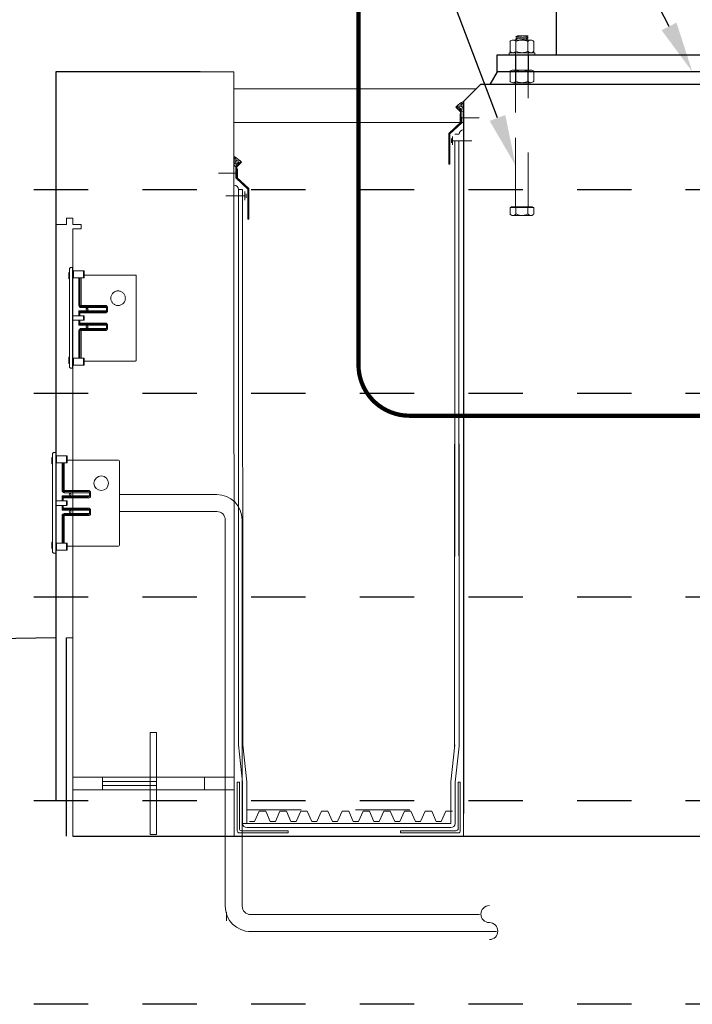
# Paper-space layout 'Layout1 (5)' of a CAD drawing. Header units: feet. Extents: x -61 to 79, y 0 to 11.
# Tile 11 of 16: x 10.89 to 12.13, y 1.46 to 3.27. Entities that reach past the tile are written whole.
import ezdxf
from ezdxf import colors
from ezdxf.entities.mleader import LeaderData, LeaderLine
from ezdxf.math import Vec2, Vec3

# ---------------------------------------------------------------- set-up
doc = ezdxf.new("R2010")
doc.units = ezdxf.units.FT
doc.header["$LTSCALE"] = 0.1
doc.header["$MEASUREMENT"] = 0
for name, pattern in [('Framing Section$0$DASHED', [0.75, 0.5, -0.25]), ('Framing Section$0$DGN Style 2', [10.034255, 6.020553, -4.013702]), ('Framing Section$0$DGN Style 3', [9.381796, 6.701283, -2.680513])]:
    doc.linetypes.add(name, pattern=pattern)
doc.layers.get('0').update_dxf_attribs({"color": 252})
for name, color, linetype, lineweight in [('Framing Section$0$BR_P_Beam_Stl_Det', 1, 'Continuous', 13), ('Framing Section$0$BR_P_Slab_Object', 3, 'Continuous', 30), ('Framing Section$0$LT_P_Luminaires', 2, 'Continuous', 0), ('Framing Section$0$LT_P_Poles', 2, 'Continuous', 0), ('Framing Section$0$SC_Scratch6', 252, 'Continuous', 0), ('Framing Section$0$SC_Scratch7', 252, 'Continuous', 0), ('Framing Section$0$VG_P_Cells', 30, 'Continuous', 13), ('Framing Section$0$VG_P_Landscape_Limits', 3, 'Continuous', 0)]:
    doc.layers.add(name, color=color, linetype=linetype, lineweight=lineweight)
for name, color, linetype in [('Framing Section$0$L-ANNO-ELEVATION', 252, 'Framing Section$0$DASHED'), ('Framing Section$0$L-DETL-ANNO', 190, 'Continuous'), ('Framing Section$0$L-SITE-FOUNDATION', 1, 'Continuous'), ('Framing Section$0$L-SITE-PLANTER', 30, 'Continuous'), ('Framing Section$0$L-SITE-STEEL COLUMN', 3, 'Continuous'), ('Framing Section$0$L-SITE-WALK', 1, 'Continuous')]:
    doc.layers.add(name, color=color, linetype=linetype)
doc.styles.add('Framing Section$0$ARIAL', font='arial.ttf', dxfattribs={"width": 0.9})

# ---------------------------------------------------------------- blocks, each defined once
blk = doc.blocks.new('Framing Section$0$BEGA')
at = {"color": 0, "linetype": 'ByBlock', "lineweight": -2}
for p, q in [((75100.6315, 35730.3952), (75100.6322, 35730.3952)), ((75100.6315, 35730.3873), (75100.6315, 35730.3952)), ((75100.6323, 35730.4003), (75100.6334, 35730.4013)), ((75100.6323, 35730.4003), (75100.6323, 35730.2771)), ((75100.6334, 35730.4013), (75100.6362, 35730.4013)), ((75100.6362, 35730.4013), (75100.6362, 35730.276)), ((75100.6362, 35730.3973), (75100.6498, 35730.3973)), ((75100.6373, 35730.3885), (75100.6373, 35730.3973)), ((75100.6498, 35730.3973), (75100.6498, 35730.3885)), ((75100.6505, 35730.392), (75100.7143, 35730.392)), ((75100.6322, 35730.3873), (75100.6315, 35730.3873)), ((75100.6498, 35730.3885), (75100.6373, 35730.3885)), ((75100.6441, 35730.3885), (75100.6441, 35730.3541)), ((75100.6453, 35730.3885), (75100.6453, 35730.3541)), ((75100.6468, 35730.3515), (75100.6468, 35730.3885)), ((75100.7156, 35730.3907), (75100.7156, 35730.286)), ((75100.6441, 35730.3541), (75100.677, 35730.3541)), ((75100.6441, 35730.3473), (75100.6797, 35730.3473)), ((75100.6441, 35730.3412), (75100.6441, 35730.3473)), ((75100.6441, 35730.3473), (75100.6454, 35730.3461)), ((75100.6441, 35730.3461), (75100.677, 35730.3461)), ((75100.6441, 35730.3447), (75100.677, 35730.3447)), ((75100.6454, 35730.3461), (75100.6454, 35730.3412)), ((75100.6468, 35730.3527), (75100.677, 35730.3527)), ((75100.6468, 35730.3513), (75100.6797, 35730.3513)), ((75100.6784, 35730.3512), (75100.6784, 35730.3474)), ((75100.6797, 35730.3514), (75100.6797, 35730.3473)), ((75100.6362, 35730.3412), (75100.6499, 35730.3412)), ((75100.6362, 35730.3355), (75100.6499, 35730.3355)), ((75100.6441, 35730.3355), (75100.6441, 35730.3294)), ((75100.6441, 35730.3321), (75100.677, 35730.3321)), ((75100.6441, 35730.3307), (75100.677, 35730.3307)), ((75100.6441, 35730.3294), (75100.6454, 35730.3307)), ((75100.6454, 35730.3307), (75100.6454, 35730.3355)), ((75100.6497, 35730.3412), (75100.6497, 35730.3384)), ((75100.6497, 35730.3355), (75100.6497, 35730.3384)), ((75100.6505, 35730.3406), (75100.6505, 35730.3384)), ((75100.6505, 35730.3362), (75100.6505, 35730.3384)), ((75100.6441, 35730.3294), (75100.6797, 35730.3294)), ((75100.6441, 35730.3227), (75100.677, 35730.3227)), ((75100.6441, 35730.2882), (75100.6441, 35730.3226)), ((75100.6453, 35730.2882), (75100.6453, 35730.3226)), ((75100.6468, 35730.3254), (75100.6797, 35730.3254)), ((75100.6468, 35730.3253), (75100.6468, 35730.2882)), ((75100.6468, 35730.3241), (75100.677, 35730.3241)), ((75100.6784, 35730.3255), (75100.6784, 35730.3294)), ((75100.6797, 35730.3253), (75100.6797, 35730.3294)), ((75100.6322, 35730.2894), (75100.6315, 35730.2894)), ((75100.6315, 35730.2894), (75100.6315, 35730.2816)), ((75100.6315, 35730.2816), (75100.6322, 35730.2816)), ((75100.6498, 35730.2882), (75100.6373, 35730.2882)), ((75100.6373, 35730.2882), (75100.6373, 35730.2795)), ((75100.6498, 35730.2795), (75100.6498, 35730.2882)), ((75100.6505, 35730.2847), (75100.7143, 35730.2847)), ((75100.6323, 35730.2771), (75100.6334, 35730.276)), ((75100.6334, 35730.276), (75100.6362, 35730.276)), ((75100.6362, 35730.2795), (75100.6498, 35730.2795))]:
    blk.add_line(p, q, dxfattribs=at)
for centre, radius in [((75100.6929, 35730.3631), 0.00909), ((75100.6542, 35730.3493), 0.0012), ((75100.6542, 35730.3274), 0.0012)]:
    blk.add_circle(centre, radius, dxfattribs=at)
for centre, radius, start, end in [((75100.7143, 35730.3907), 0.00132, 0, 90), ((75100.6468, 35730.3541), 0.00265, 180, 270), ((75100.6468, 35730.3541), 0.00143, 180, 270), ((75100.677, 35730.3514), 0.00265, 0, 90), ((75100.677, 35730.3512), 0.00143, 0, 90), ((75100.677, 35730.3475), 0.00143, 270, 0), ((75100.677, 35730.3473), 0.00265, 270, 0), ((75100.6499, 35730.3406), 0.000661, 0, 90), ((75100.6499, 35730.3362), 0.000661, 270, 0), ((75100.677, 35730.3294), 0.00265, 0, 90), ((75100.677, 35730.3292), 0.00143, 0, 90), ((75100.6468, 35730.3226), 0.00265, 90, 180), ((75100.6468, 35730.3226), 0.00143, 90, 180), ((75100.677, 35730.3255), 0.00143, 270, 0), ((75100.677, 35730.3253), 0.00265, 270, 0), ((75100.7143, 35730.286), 0.00132, 270, 0)]:
    blk.add_arc(centre, radius, start, end, dxfattribs=at)
for points in [[(75100.6498, 35730.3973), (75100.6505, 35730.3973), (75100.6505, 35730.3884), (75100.6498, 35730.3884)], [(75100.6498, 35730.2795), (75100.6505, 35730.2795), (75100.6505, 35730.2883), (75100.6498, 35730.2883)]]:
    blk.add_3dface(points, dxfattribs=at)
blk = doc.blocks.new('Framing Section$0$AecDtl_BoltHeadSide_Hex_3')
at = {"color": 0, "linetype": 'ByBlock', "lineweight": -2, "ltscale": 0.254001}
for p, q in [((-0.143, 0.238), (-0.016, 0.238)), ((-0.143, 0.119), (-0.016, 0.119)), ((-0.143, -0.119), (-0.016, -0.119)), ((-0.143, -0.238), (-0.016, -0.238))]:
    blk.add_line(p, q, dxfattribs=at)
at = {"linetype": 'ByBlock'}
for p, q in [((-0.016, -0.238), (-0.016, 0.238)), ((-0.175, 0.179), (-0.175, -0.179))]:
    blk.add_line(p, q, dxfattribs=at)
at = {"color": 0, "linetype": 'ByBlock', "lineweight": -2, "ltscale": 0.254001, "flags": 128}
blk.add_lwpolyline([(-0.016, 0.214), (0, 0.214), (0, -0.214), (-0.016, -0.214)], dxfattribs=at)
at = {"color": 0, "linetype": 'ByBlock', "lineweight": -2, "ltscale": 0.254001}
for centre, radius, start, end in [((-0.103, 0.179), 0.0718, 123.8901, 236.1099), ((0.065, 0), 0.239, 150.1582, 209.8418), ((-0.103, -0.179), 0.0718, 123.8901, 236.1099)]:
    blk.add_arc(centre, radius, start, end, dxfattribs=at)
blk = doc.blocks.new('Framing Section$0$AecDtl_BoltNutSide_CHex_3')
at = {"color": 0, "linetype": 'ByBlock', "lineweight": -2, "ltscale": 0.254001}
for p, q in [((0.222, 0.238), (0.032, 0.238)), ((0, 0.179), (0, -0.179)), ((0.222, 0.119), (0.032, 0.119)), ((0.254, 0.179), (0.254, -0.179)), ((0.222, -0.119), (0.032, -0.119)), ((0.222, -0.238), (0.032, -0.238))]:
    blk.add_line(p, q, dxfattribs=at)
for centre, radius, start, end in [((0.072, 0.179), 0.0718, 123.8901, 236.1099), ((0.182, 0.179), 0.0718, 303.8901, 56.1099), ((0.239, 0), 0.239, 150.1582, 209.8418), ((0.015, 0), 0.239, 330.1582, 29.8418), ((0.072, -0.179), 0.0718, 123.8901, 236.1099), ((0.182, -0.179), 0.0718, 303.8901, 56.1099)]:
    blk.add_arc(centre, radius, start, end, dxfattribs=at)
blk = doc.blocks.new('Framing Section$0$AecDtl_WasherSide_Std_3')
at = {"color": 0, "linetype": 'ByBlock', "lineweight": -2, "ltscale": 0.254001}
blk.add_3dface([(-0.254, 0), (-0.254, 0.04), (0.254, 0.04), (0.254, 0)], dxfattribs=at)
blk = doc.blocks.new('Framing Section$0$AecDtl_BoltHeadSide_Hex_1')
at = {"color": 0, "linetype": 'ByBlock', "lineweight": -2, "ltscale": 0.254001}
for p, q in [((-0.143, 0.238), (-0.016, 0.238)), ((-0.143, 0.119), (-0.016, 0.119)), ((-0.143, -0.119), (-0.016, -0.119)), ((-0.143, -0.238), (-0.016, -0.238))]:
    blk.add_line(p, q, dxfattribs=at)
at = {"linetype": 'ByBlock'}
for p, q in [((-0.016, -0.238), (-0.016, 0.238)), ((-0.175, 0.179), (-0.175, -0.179))]:
    blk.add_line(p, q, dxfattribs=at)
at = {"color": 0, "linetype": 'ByBlock', "lineweight": -2, "ltscale": 0.254001, "flags": 128}
blk.add_lwpolyline([(-0.016, 0.214), (0, 0.214), (0, -0.214), (-0.016, -0.214)], dxfattribs=at)
at = {"color": 0, "linetype": 'ByBlock', "lineweight": -2, "ltscale": 0.254001}
for centre, radius, start, end in [((-0.103, 0.179), 0.0718, 123.8901, 236.1099), ((0.065, 0), 0.239, 150.1582, 209.8418), ((-0.103, -0.179), 0.0718, 123.8901, 236.1099)]:
    blk.add_arc(centre, radius, start, end, dxfattribs=at)
blk = doc.blocks.new('Framing Section$0$AecDtl_BoltNutSide_CHex_1')
at = {"color": 0, "linetype": 'ByBlock', "lineweight": -2, "ltscale": 0.254001}
for p, q in [((0.222, 0.238), (0.032, 0.238)), ((0, 0.179), (0, -0.179)), ((0.222, 0.119), (0.032, 0.119)), ((0.254, 0.179), (0.254, -0.179)), ((0.222, -0.119), (0.032, -0.119)), ((0.222, -0.238), (0.032, -0.238))]:
    blk.add_line(p, q, dxfattribs=at)
for centre, radius, start, end in [((0.072, 0.179), 0.0718, 123.8901, 236.1099), ((0.182, 0.179), 0.0718, 303.8901, 56.1099), ((0.239, 0), 0.239, 150.1582, 209.8418), ((0.015, 0), 0.239, 330.1582, 29.8418), ((0.072, -0.179), 0.0718, 123.8901, 236.1099), ((0.182, -0.179), 0.0718, 303.8901, 56.1099)]:
    blk.add_arc(centre, radius, start, end, dxfattribs=at)
blk = doc.blocks.new('Framing Section$0$AecDtl_WasherSide_Std_1')
at = {"color": 0, "linetype": 'ByBlock', "lineweight": -2, "ltscale": 0.254001}
blk.add_3dface([(-0.254, 0), (-0.254, 0.04), (0.254, 0.04), (0.254, 0)], dxfattribs=at)
blk = doc.blocks.new('*U331')
at = {"linetype": 'Framing Section$0$DASHED', "ltscale": 0.5, "const_width": 0.0104}
blk.add_lwpolyline([(0.125, 1.2152), (1.5694, 1.2152, -0.414214), (1.6944, 1.0902), (1.6944, 0.125, -0.414214), (1.5694, 0), (0.125, 0, -0.414214), (0, 0.125), (0, 1.0902, -0.414214)], format="xyb", close=True, dxfattribs=at)
blk = doc.blocks.new('Framing Section')
at = {"layer": 'Framing Section$0$SC_Scratch6'}
h = blk.add_hatch(dxfattribs=at)
h.set_pattern_fill('AR-SAND', color=256, scale=0.012, angle=-8.260491, style=0, pattern_type=2)
h.set_pattern_definition([(142.4995, (196.67738, -43.46383), (0.00393806, 0.12042622), [0, -0.0949998, 0, -0.1062498, 0, -0.10156224]), (172.4995, (196.67738, -43.46383), (-0.1106096, 0.1763852), [0, -0.05124984, 0, -0.0856248, 0, -0.03281244]), (212.4995, (196.75426, -43.46382), (-0.19463336, 0.0003555), [0, -0.03124992, 0, -0.11249976, 0, -0.1468752]), (222.4995, (196.75426, -43.46382), (-0.1878821, 0.0548563), [0, -0.01562496, 0, -0.07374984, 0, -0.08437488])])
h.paths.add_polyline_path([(184.2912, -17.1336, -0.0853641), (184.7116, -16.8215), (184.7116, -17.4194), (184.5769, -17.4194)])
h = blk.add_hatch(dxfattribs=at)
h.set_pattern_fill('AR-SAND', color=256, scale=0.012, angle=-8.260491, style=0, pattern_type=2)
h.set_pattern_definition([(142.4995, (196.67738, -43.46383), (0.00393806, 0.12042622), [0, -0.0949998, 0, -0.1062498, 0, -0.10156224]), (172.4995, (196.67738, -43.46383), (-0.1106096, 0.1763852), [0, -0.05124984, 0, -0.0856248, 0, -0.03281244]), (212.4995, (196.75426, -43.46382), (-0.19463336, 0.0003555), [0, -0.03124992, 0, -0.11249976, 0, -0.1468752]), (222.4995, (196.75426, -43.46382), (-0.1878821, 0.0548563), [0, -0.01562496, 0, -0.07374984, 0, -0.08437488])])
h.paths.add_polyline_path([(184.2912, -17.1336, -0.0853641), (184.7116, -16.8215), (184.7116, -17.4194), (184.5769, -17.4194)])
h = blk.add_hatch(dxfattribs=at)
h.set_pattern_fill('AR-SAND', color=256, scale=0.012, angle=-8.260491, style=0, pattern_type=2)
h.set_pattern_definition([(37.5, (158.68645, -46.74958), (-0.00393705, 0.12042625), [0, -0.0949998, 0, -0.1062498, 0, -0.10156224]), (7.5, (158.68645, -46.74958), (0.1106111, 0.1763843), [0, -0.05124984, 0, -0.0856248, 0, -0.03281244]), (327.5, (158.60957, -46.74958), (0.19463336, 0.00035386), [0, -0.03124992, 0, -0.11249976, 0, -0.1468752]), (317.5, (158.60957, -46.74958), (0.1878826, 0.0548548), [0, -0.01562496, 0, -0.07374984, 0, -0.08437488])])
h.paths.add_polyline_path([(171.6134, -20.385, 0.0853641), (171.1931, -20.0729), (171.1931, -20.6708), (171.3277, -20.6708)])
h = blk.add_hatch(dxfattribs=at)
h.set_pattern_fill('AR-SAND', color=256, scale=0.012, angle=-8.260491, style=0, pattern_type=2)
h.set_pattern_definition([(37.5, (158.68645, -46.74958), (-0.00393705, 0.12042625), [0, -0.0949998, 0, -0.1062498, 0, -0.10156224]), (7.5, (158.68645, -46.74958), (0.1106111, 0.1763843), [0, -0.05124984, 0, -0.0856248, 0, -0.03281244]), (327.5, (158.60957, -46.74958), (0.19463336, 0.00035386), [0, -0.03124992, 0, -0.11249976, 0, -0.1468752]), (317.5, (158.60957, -46.74958), (0.1878826, 0.0548548), [0, -0.01562496, 0, -0.07374984, 0, -0.08437488])])
h.paths.add_polyline_path([(171.6134, -20.385, 0.0853641), (171.1931, -20.0729), (171.1931, -20.6708), (171.3277, -20.6708)])
at = {"layer": 'Framing Section$0$BR_P_Beam_Stl_Det'}
blk.add_line((170.74, -65.1076), (170.74, -64.6076), dxfattribs=at)
blk.add_line((170.74, -65.1076), (170.74, -64.6076), dxfattribs=at)
at = {"layer": 'Framing Section$0$BR_P_Slab_Object'}
for p, q in [((161.3192, -60.1193), (161.3192, -48.4261)), ((161.3192, -60.1193), (161.3192, -48.4261)), ((161.6918, -60.1223), (236.9089, -60.1277)), ((161.6918, -60.1223), (236.9089, -60.1277))]:
    blk.add_line(p, q, dxfattribs=at)
at = {"layer": 'Framing Section$0$BR_P_Slab_Object', "lineweight": 0}
blk.add_line((161.3192, -48.4261), (161.6942, -48.4261), dxfattribs=at)
blk.add_line((161.3192, -48.4261), (161.6942, -48.4261), dxfattribs=at)
at = {"layer": 'Framing Section$0$BR_P_Slab_Object', "flags": 128}
blk.add_lwpolyline([(184.7036, -28.4901), (184.7067, -32.4537)], dxfattribs=at)
blk.add_lwpolyline([(184.7036, -28.4901), (184.7067, -32.4537)], dxfattribs=at)
at = {"layer": 'Framing Section$0$L-ANNO-ELEVATION'}
for points in [[(297.0024, -22.0315), (-115.4796, -22.0315)], [(297.0024, -34.0315), (-115.4796, -34.0315)], [(297.0024, -46.0315), (-115.4796, -46.0315)], [(297.0024, -58.0315), (-115.4796, -58.0315)], [(297.0024, -70.0315), (-115.4796, -70.0315)]]:
    blk.add_lwpolyline(points, dxfattribs=at)
at = {"layer": 'Framing Section$0$L-SITE-FOUNDATION'}
for points in [[(186.6956, -15.0715), (186.2661, -15.8215)], [(184.7116, -16.8215), (185.7116, -15.8215)], [(189.6956, -15.8215), (185.7116, -15.8215)], [(206.6956, -15.8215), (189.6956, -15.8215)], [(184.7116, -16.8215), (184.7116, -58.7815)]]:
    blk.add_lwpolyline(points, dxfattribs=at)
at = {"layer": 'Framing Section$0$L-SITE-PLANTER'}
for points in [[(160.6896, -15.0715), (160.6896, -58.0315)], [(169.1897, -15.0715), (160.6896, -15.0715)]]:
    blk.add_lwpolyline(points, dxfattribs=at)
at = {"layer": 'Framing Section$0$L-SITE-STEEL COLUMN'}
for points in [[(190.1956, -14.0715), (190.1956, 114.2422)], [(190.1956, -14.0715), (190.1956, 2.2385)]]:
    blk.add_lwpolyline(points, dxfattribs=at)
blk.add_lwpolyline([(209.6956, -15.0715), (186.6956, -15.0715), (186.6956, -14.0715), (209.6956, -14.0715)], close=True, dxfattribs=at)
blk.add_lwpolyline([(209.6956, -15.0715), (186.6956, -15.0715), (186.6956, -14.0715), (209.6956, -14.0715)], close=True, dxfattribs=at)
at = {"layer": 'Framing Section$0$L-SITE-STEEL COLUMN', "color": 252, "linetype": 'Framing Section$0$DASHED'}
for points in [[(187.7677, -14.0715), (187.7677, -15.0715)], [(187.7677, -14.0715), (187.7677, -15.0715)], [(188.5177, -14.0715), (188.5177, -15.0715)], [(188.5177, -14.0715), (188.5177, -15.0715)]]:
    blk.add_lwpolyline(points, dxfattribs=at)
at = {"layer": 'Framing Section$0$L-SITE-WALK'}
blk.add_lwpolyline([(160.6983, -48.4358), (21.6135, -50.7571)], dxfattribs=at)
at = {"layer": 'Framing Section$0$LT_P_Poles'}
for p, q in [((187.7812, -13.0168), (188.1562, -12.9855)), ((187.7812, -13.0168), (188.1562, -12.9855)), ((187.7812, -13.1418), (188.5312, -13.0793)), ((187.7812, -13.1418), (188.5312, -13.0793)), ((187.8894, -13.0793), (188.4229, -13.0168)), ((187.8894, -13.0793), (188.4229, -13.0168)), ((187.8894, -13.2043), (188.4229, -13.1418)), ((187.8894, -13.2043), (188.4229, -13.1418)), ((187.7812, -15.8086), (187.7812, -13.9256)), ((187.7812, -15.8086), (187.7812, -13.9256)), ((188.5312, -15.8086), (188.5312, -13.9256)), ((188.5312, -15.8086), (188.5312, -13.9256))]:
    blk.add_line(p, q, dxfattribs=at)
blk.add_lwpolyline([(188.5312, -13.2043), (188.4229, -13.1418), (188.5312, -13.0793), (188.4229, -13.0168), (188.5312, -12.9543), (187.8894, -12.9543), (187.7812, -13.0168), (187.8894, -13.0793), (187.7812, -13.1418), (187.8894, -13.2043)], dxfattribs=at)
blk.add_lwpolyline([(188.5312, -13.2043), (188.4229, -13.1418), (188.5312, -13.0793), (188.4229, -13.0168), (188.5312, -12.9543), (187.8894, -12.9543), (187.7812, -13.0168), (187.8894, -13.0793), (187.7812, -13.1418), (187.8894, -13.2043)], dxfattribs=at)
at = {"layer": 'Framing Section$0$SC_Scratch6'}
for p, q in [((184.3167, -17.1075), (184.2698, -17.1565)), ((184.3167, -17.1075), (184.2698, -17.1565)), ((184.2698, -17.1565), (184.5457, -17.4323)), ((184.2698, -17.1565), (184.5457, -17.4323)), ((184.3167, -17.1075), (184.6082, -17.4066)), ((184.3167, -17.1075), (184.6082, -17.4066)), ((184.6082, -17.4066), (184.6086, -18.075)), ((184.6082, -17.4066), (184.6086, -18.075)), ((184.5078, -18.0447), (184.5078, -17.5447)), ((184.5078, -18.0447), (184.5078, -17.5447)), ((184.5078, -17.7947), (185.6361, -17.7947)), ((184.5078, -17.7947), (185.6361, -17.7947)), ((184.5457, -17.4323), (184.546, -18.0479)), ((184.5457, -17.4323), (184.546, -18.0479)), ((184.546, -18.0479), (183.8403, -18.7063)), ((184.546, -18.0479), (183.8403, -18.7063)), ((184.6086, -18.075), (183.9028, -18.7335)), ((184.6086, -18.075), (183.9028, -18.7335)), ((183.8403, -18.7063), (183.8403, -20.5109)), ((183.8403, -18.7063), (183.8403, -20.5109)), ((183.9028, -18.7335), (183.9028, -20.5109)), ((183.9028, -18.7335), (183.9028, -20.5109)), ((183.9966, -19.0109), (183.9966, -19.2609)), ((183.9966, -19.0109), (183.9966, -19.2609)), ((184.072, -19.1359), (185.2003, -19.1359)), ((184.072, -19.1359), (185.2003, -19.1359)), ((184.1891, -54.8791), (184.2029, -19.1359)), ((184.4473, -18.7609), (184.2089, -18.7609)), ((184.4473, -18.7609), (184.2089, -18.7609)), ((184.4445, -19.1359), (184.4481, -54.8125)), ((171.2965, -20.658), (171.2961, -21.3264)), ((171.2965, -20.658), (171.2961, -21.3264)), ((171.588, -20.3589), (171.2965, -20.658)), ((171.588, -20.3589), (171.2965, -20.658)), ((171.3589, -20.6837), (171.3586, -21.2993)), ((171.3589, -20.6837), (171.3586, -21.2993)), ((171.6348, -20.4079), (171.3589, -20.6837)), ((171.6348, -20.4079), (171.3589, -20.6837)), ((171.3968, -21.2961), (171.3968, -20.7961)), ((171.3968, -21.2961), (171.3968, -20.7961)), ((171.588, -20.3589), (171.6348, -20.4079)), ((171.588, -20.3589), (171.6348, -20.4079)), ((183.9028, -20.5109), (183.8403, -20.5109)), ((183.9028, -20.5109), (183.8403, -20.5109)), ((171.3968, -21.0461), (170.2685, -21.0461)), ((171.3968, -21.0461), (170.2685, -21.0461)), ((171.2961, -21.3264), (172.0018, -21.9849)), ((171.2961, -21.3264), (172.0018, -21.9849)), ((171.3586, -21.2993), (172.0643, -21.9577)), ((171.3586, -21.2993), (172.0643, -21.9577)), ((171.4515, -54.7482), (171.4504, -22.0123)), ((171.4504, -22.0123), (171.7004, -22.0123)), ((171.4515, -54.7482), (171.4504, -22.0123)), ((171.4504, -22.0123), (171.7004, -22.0123)), ((171.7015, -54.7344), (171.7004, -22.0123)), ((171.7015, -54.7344), (171.7004, -22.0123)), ((172.0018, -21.9849), (172.0018, -23.7623)), ((172.0018, -21.9849), (172.0018, -23.7623)), ((172.0643, -21.9577), (172.0643, -23.7623)), ((172.0643, -21.9577), (172.0643, -23.7623)), ((171.8326, -22.3873), (170.7043, -22.3873)), ((171.8326, -22.3873), (170.7043, -22.3873)), ((171.9081, -22.2623), (171.9081, -22.5123)), ((171.9081, -22.2623), (171.9081, -22.5123)), ((172.0018, -23.7623), (172.0643, -23.7623)), ((172.0018, -23.7623), (172.0643, -23.7623)), ((184.1891, -54.8791), (184.1978, -32.4295)), ((184.4458, -32.4295), (184.4481, -54.8125)), ((171.4515, -54.7482), (171.4515, -54.5774)), ((171.4515, -54.7482), (171.4515, -54.5774)), ((171.4515, -54.7482), (171.6942, -56.9325)), ((171.4515, -54.7482), (171.6942, -56.9325)), ((171.7015, -54.7344), (171.9442, -56.9186)), ((171.7015, -54.7344), (171.9442, -56.9186)), ((184.2052, -54.7344), (183.9625, -56.9186)), ((184.2052, -54.7344), (183.9625, -56.9186)), ((184.4481, -54.8125), (184.2125, -56.9325)), ((184.4481, -54.8125), (184.2125, -56.9325)), ((171.3817, -59.8075), (171.3817, -56.9325)), ((171.3817, -56.9325), (171.5067, -56.9325)), ((171.3817, -59.8075), (171.3817, -56.9325)), ((171.3817, -56.9325), (171.5067, -56.9325)), ((171.5067, -59.6825), (171.5067, -56.9325)), ((171.5067, -59.6825), (171.5067, -56.9325)), ((171.6942, -59.37), (171.6942, -56.9325)), ((171.6942, -59.37), (171.6942, -56.9325)), ((171.9442, -59.37), (171.9442, -56.9186)), ((171.9442, -59.37), (171.9442, -56.9186)), ((183.9625, -59.37), (183.9625, -56.9186)), ((183.9625, -59.37), (183.9625, -56.9186)), ((184.2125, -59.37), (184.2125, -56.9325)), ((184.2125, -59.37), (184.2125, -56.9325)), ((184.4, -59.6825), (184.4, -56.9325)), ((184.525, -56.9325), (184.4, -56.9325)), ((184.4, -59.6825), (184.4, -56.9325)), ((184.525, -56.9325), (184.4, -56.9325)), ((184.525, -59.8075), (184.525, -56.9325)), ((184.525, -59.8075), (184.525, -56.9325)), ((183.6956, -59.37), (171.6942, -59.37)), ((183.9625, -59.37), (171.6942, -59.37)), ((183.4456, -59.62), (171.9442, -59.62)), ((183.9626, -59.62), (171.9442, -59.62)), ((171.1942, -60.123), (184.1956, -60.1239)), ((171.1942, -60.123), (184.1956, -60.1239)), ((174.3907, -59.9325), (171.5067, -59.9325)), ((174.3907, -59.9325), (171.5067, -59.9325)), ((174.3907, -59.8075), (171.6317, -59.8075)), ((174.3907, -59.8075), (171.6317, -59.8075)), ((174.3907, -59.8075), (174.3907, -59.9325)), ((174.3907, -59.8075), (174.3907, -59.9325)), ((180.9991, -59.8075), (183.7581, -59.8075)), ((180.9991, -59.8075), (180.9991, -59.9325)), ((180.9991, -59.8075), (184.275, -59.8075)), ((180.9991, -59.8075), (180.9991, -59.9325)), ((180.9991, -59.9325), (183.8831, -59.9325)), ((180.9991, -59.9325), (184.4, -59.9325))]:
    blk.add_line(p, q, dxfattribs=at)
at = {"layer": 'Framing Section$0$SC_Scratch6', "linetype": 'Framing Section$0$DGN Style 2'}
for p, q in [((163.4442, -56.6431), (169.4442, -56.6431)), ((163.4442, -56.6431), (163.4442, -57.3931)), ((163.4442, -56.6431), (169.4442, -56.6431)), ((163.4442, -56.6431), (163.4442, -57.3931)), ((169.4442, -56.6431), (169.4442, -57.3931)), ((169.4442, -56.6431), (169.4442, -57.3931)), ((163.4442, -56.8931), (169.4442, -56.8931)), ((163.4442, -56.8931), (169.4442, -56.8931)), ((163.4442, -57.1431), (169.4442, -57.1431)), ((163.4442, -57.1431), (169.4442, -57.1431))]:
    blk.add_line(p, q, dxfattribs=at)
at = {"layer": 'Framing Section$0$SC_Scratch6', "flags": 128}
for points in [[(184.072, -19.3859), (184.072, -18.8859)], [(184.072, -19.3859), (184.072, -18.8859)], [(171.8326, -22.6373), (171.8326, -22.1373)], [(171.8326, -22.6373), (171.8326, -22.1373)]]:
    blk.add_lwpolyline(points, dxfattribs=at)
blk.add_lwpolyline([(166.2567, -54.0181), (166.2567, -60.0181), (166.6317, -60.0181), (166.6317, -54.0181)], close=True, dxfattribs=at)
blk.add_lwpolyline([(166.2567, -54.0181), (166.2567, -60.0181), (166.6317, -60.0181), (166.6317, -54.0181)], close=True, dxfattribs=at)
at = {"layer": 'Framing Section$0$SC_Scratch6'}
for centre, radius, start, end in [((185.4089, -18.1997), 1.5446, 116.8359, 135), ((185.4089, -18.1997), 1.5446, 116.8359, 135), ((184.7339, -18.7774), 0.2821, 94.543682, 176.618429), ((184.7339, -18.7774), 0.2821, 94.543682, 176.618429), ((183.9625, -59.37), 0.25, 270, 360), ((183.9625, -59.37), 0.25, 270, 360), ((184.275, -59.6825), 0.125, 270, 360), ((184.275, -59.6825), 0.125, 270, 360), ((184.4, -59.8075), 0.125, 270, 360), ((184.4, -59.8075), 0.125, 270, 360)]:
    blk.add_arc(centre, radius, start, end, dxfattribs=at)
at = {"layer": 'Framing Section$0$SC_Scratch6', "extrusion": (0, 0, -1)}
for centre, radius, start, end in [((-170.4958, -21.4511), 1.5446, 116.8359, 135), ((-170.4958, -21.4511), 1.5446, 116.8359, 135), ((-171.1707, -22.0288), 0.2821, 94.543682, 176.618429), ((-171.1707, -22.0288), 0.2821, 94.543682, 176.618429), ((-171.6317, -59.6825), 0.125, 270, 0), ((-171.6317, -59.6825), 0.125, 270, 0), ((-171.9442, -59.37), 0.25, 270, 0), ((-171.9442, -59.37), 0.25, 270, 0), ((-171.5067, -59.8075), 0.125, 270, 0), ((-171.5067, -59.8075), 0.125, 270, 0)]:
    blk.add_arc(centre, radius, start, end, dxfattribs=at)
at = {"layer": 'Framing Section$0$SC_Scratch7'}
for p, q in [((160.6901, -24.0715), (160.6896, -48.4397)), ((160.6901, -24.0715), (160.6896, -48.4397)), ((171.1942, -57.3931), (171.1942, -59.5078)), ((171.1942, -57.3931), (171.1942, -59.5078))]:
    blk.add_line(p, q, dxfattribs=at)
at = {"layer": 'Framing Section$0$SC_Scratch7', "linetype": 'Framing Section$0$DASHED', "flags": 128}
for points in [[(188.5312, -23.03), (188.5312, -15.8257), (187.7812, -15.8257), (187.7812, -23.03)], [(188.5312, -23.03), (188.5312, -18.1727), (187.7812, -18.1727), (187.7812, -23.03)]]:
    blk.add_lwpolyline(points, close=True, dxfattribs=at)
at = {"layer": 'Framing Section$0$SC_Scratch7', "flags": 128}
for points in [[(172.1065, -59.265), (172.4056, -59.265), (172.6771, -58.6555), (173.0585, -58.6553), (173.3219, -59.265), (173.6284, -59.2648), (173.6284, -59.2648)], [(172.1065, -59.265), (172.4056, -59.265), (172.6771, -58.6555), (173.0585, -58.6553), (173.3219, -59.265), (173.6284, -59.2648), (173.6284, -59.2648)], [(173.3293, -59.2648), (173.6284, -59.2648), (173.9, -58.6553), (174.2813, -58.6551), (174.5447, -59.2648), (174.8513, -59.2646), (174.8513, -59.2646)], [(173.3293, -59.2648), (173.6284, -59.2648), (173.9, -58.6553), (174.2813, -58.6551), (174.5447, -59.2648), (174.8513, -59.2646), (174.8513, -59.2646)], [(174.5522, -59.2646), (174.8513, -59.2646), (175.1228, -58.6551), (175.5042, -58.6549), (175.7676, -59.2646), (176.0741, -59.2643), (176.0741, -59.2643)], [(174.5522, -59.2646), (174.8513, -59.2646), (175.1228, -58.6551), (175.5042, -58.6549), (175.7676, -59.2646), (176.0741, -59.2643), (176.0741, -59.2643)], [(175.775, -59.2643), (176.0741, -59.2643), (176.3457, -58.6549), (176.727, -58.6546), (176.9904, -59.2643), (177.297, -59.2641), (177.297, -59.2641)], [(175.775, -59.2643), (176.0741, -59.2643), (176.3457, -58.6549), (176.727, -58.6546), (176.9904, -59.2643), (177.297, -59.2641), (177.297, -59.2641)], [(176.9979, -59.2641), (177.297, -59.2641), (177.5685, -58.6546), (177.9498, -58.6544), (178.2133, -59.2641), (178.5198, -59.2639), (178.5198, -59.2639)], [(176.9979, -59.2641), (177.297, -59.2641), (177.5685, -58.6546), (177.9498, -58.6544), (178.2133, -59.2641), (178.5198, -59.2639), (178.5198, -59.2639)], [(178.2207, -59.2639), (178.5198, -59.2639), (178.7913, -58.6544), (179.1727, -58.6542), (179.4361, -59.2639), (179.7426, -59.2637), (179.7426, -59.2637)], [(178.2207, -59.2639), (178.5198, -59.2639), (178.7913, -58.6544), (179.1727, -58.6542), (179.4361, -59.2639), (179.7426, -59.2637), (179.7426, -59.2637)], [(179.4435, -59.2637), (179.7426, -59.2637), (180.0142, -58.6542), (180.3955, -58.654), (180.6589, -59.2637), (180.9655, -59.2635), (180.9655, -59.2635)], [(179.4435, -59.2637), (179.7426, -59.2637), (180.0142, -58.6542), (180.3955, -58.654), (180.6589, -59.2637), (180.9655, -59.2635), (180.9655, -59.2635)], [(180.6664, -59.2635), (180.9655, -59.2635), (181.237, -58.654), (181.6184, -58.6538), (181.8818, -59.2635), (182.1883, -59.2633), (182.1883, -59.2633)], [(180.6664, -59.2635), (180.9655, -59.2635), (181.237, -58.654), (181.6184, -58.6538), (181.8818, -59.2635), (182.1883, -59.2633), (182.1883, -59.2633)], [(181.8892, -59.2633), (182.1883, -59.2633), (182.4599, -58.6538), (182.8412, -58.6536), (183.1046, -59.2633), (183.4111, -59.2631), (183.4111, -59.2631)], [(181.8892, -59.2633), (182.1883, -59.2633), (182.4599, -58.6538), (182.8412, -58.6536), (183.1046, -59.2633), (183.4111, -59.2631), (183.4111, -59.2631)], [(183.1046, -59.2633), (183.4037, -59.2633), (183.6752, -58.6538), (184.0566, -58.6536)]]:
    blk.add_lwpolyline(points, dxfattribs=at)
at = {"layer": 'Framing Section$0$VG_P_Cells', "ltscale": 12}
for p, q in [((160.6896, -15.0715), (171.1896, -15.0715)), ((160.6896, -15.0715), (171.1896, -15.0715)), ((160.6901, -15.0715), (171.1901, -15.0715)), ((160.6901, -15.0715), (171.1901, -15.0715)), ((171.1901, -15.0715), (171.1985, -60.123)), ((171.1901, -15.0715), (171.1985, -60.123))]:
    blk.add_line(p, q, dxfattribs=at)
at = {"layer": 'Framing Section$0$VG_P_Cells'}
for p, q in [((160.6901, -15.0715), (160.6901, -24.0715)), ((160.6901, -15.0715), (160.6901, -24.0715)), ((160.6896, -22.4109), (160.6901, -24.0715)), ((160.6896, -22.4109), (160.6901, -24.0715)), ((161.3121, -23.6983), (161.3121, -24.0715)), ((161.6853, -23.6983), (161.3121, -23.6983)), ((161.3121, -23.6983), (161.3121, -24.0715)), ((161.6853, -23.6983), (161.3121, -23.6983)), ((161.6853, -23.6983), (161.6853, -24.0715)), ((161.6853, -23.6983), (161.6853, -24.0715)), ((161.3121, -24.0715), (160.6901, -24.0715)), ((161.3121, -24.0715), (160.6901, -24.0715)), ((161.6853, -24.0715), (162.1828, -24.0714)), ((161.6853, -24.0715), (162.1828, -24.0714)), ((161.6853, -24.3215), (161.6918, -60.1223)), ((161.6853, -24.3215), (162.1828, -24.3215)), ((161.6853, -24.3215), (161.6918, -60.1223)), ((161.6853, -24.3215), (162.1828, -24.3215)), ((162.1828, -24.0714), (162.1828, -24.3215)), ((162.1828, -24.0714), (162.1828, -24.3215)), ((184.7067, -32.4537), (184.7125, -60.1239)), ((184.7067, -32.4537), (184.7125, -60.1239)), ((161.6942, -56.6431), (171.1942, -56.6431)), ((161.6942, -56.6431), (171.1942, -56.6431)), ((161.6942, -57.3931), (161.6942, -60.12)), ((161.6942, -57.3931), (171.1942, -57.3931)), ((161.6942, -57.3931), (161.6942, -60.12)), ((161.6942, -57.3931), (171.1942, -57.3931)), ((171.1942, -57.3931), (171.1942, -60.12)), ((171.1942, -57.3931), (171.1942, -60.12))]:
    blk.add_line(p, q, dxfattribs=at)
at = {"layer": 'Framing Section$0$VG_P_Landscape_Limits'}
for p, q in [((171.1896, -16.0715), (185.4616, -16.0715)), ((171.1896, -18.0715), (184.7116, -18.0715)), ((170.1868, -39.9891), (164.4368, -39.9891)), ((170.1868, -39.9891), (164.4368, -39.9891)), ((170.1868, -39.9891), (164.4368, -39.9891)), ((164.4368, -40.9891), (170.1868, -40.9891)), ((164.4368, -40.9891), (170.1868, -40.9891)), ((164.4368, -40.9891), (170.1868, -40.9891)), ((170.6722, -41.4891), (170.6722, -64.2445)), ((170.6722, -41.4891), (170.6722, -64.2445)), ((170.6722, -41.4891), (170.6722, -64.2445)), ((171.6722, -64.2445), (171.6722, -41.4891)), ((171.6722, -64.2445), (171.6722, -41.4891)), ((171.6722, -64.2445), (171.6722, -41.4891)), ((185.6538, -64.7445), (172.1722, -64.7445)), ((185.6538, -64.7445), (172.1722, -64.7445)), ((185.6538, -64.7445), (172.1722, -64.7445)), ((172.0528, -65.7445), (186.6538, -65.7445)), ((172.0528, -65.7445), (186.6538, -65.7445)), ((172.0528, -65.7445), (186.6538, -65.7445))]:
    blk.add_line(p, q, dxfattribs=at)
at = {"layer": 'Framing Section$0$VG_P_Landscape_Limits', "linetype": 'Framing Section$0$DGN Style 3'}
blk.add_line((171.9442, -58.5645), (183.9625, -58.5645), dxfattribs=at)
blk.add_line((171.9442, -58.5645), (183.9625, -58.5645), dxfattribs=at)
at = {"layer": 'Framing Section$0$VG_P_Landscape_Limits'}
for centre, radius, start, end in [((170.1722, -41.4891), 1.5, 0, 90), ((170.1722, -41.4891), 1.5, 0, 90), ((170.1722, -41.4891), 1.5, 0, 90), ((170.1722, -41.4891), 0.5, 0, 90), ((170.1722, -41.4891), 0.5, 0, 90), ((170.1722, -41.4891), 0.5, 0, 90), ((172.1722, -64.2445), 1.5, 180, 270), ((172.1722, -64.2445), 1.5, 180, 270), ((172.1722, -64.2445), 1.5, 180, 270), ((172.1722, -64.2445), 0.5, 180, 270), ((172.1722, -64.2445), 0.5, 180, 270), ((172.1722, -64.2445), 0.5, 180, 270), ((186.2352, -64.7174), 0.5, 90, 270), ((186.2352, -64.7174), 0.5, 90, 270), ((186.2352, -64.7174), 0.5, 90, 270), ((186.2352, -65.7174), 0.5, 270, 90), ((186.2352, -65.7174), 0.5, 270, 90), ((186.2352, -65.7174), 0.5, 270, 90)]:
    blk.add_arc(centre, radius, start, end, dxfattribs=at)
at = {"layer": 'Framing Section$0$L-DETL-ANNO', "xscale": 24, "yscale": 24, "zscale": 24}
blk.add_blockref('*U331', (178.525, -35.3453, 0.5), dxfattribs=at)
at = {"layer": 'Framing Section$0$LT_P_Luminaires', "linetype": 'Framing Section$0$DGN Style 2'}
for xscale, yscale, zscale in [(47.244, 47.244, 47.244), (47.24399999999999, 47.24399999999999, 47.24399999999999)]:
    blk.add_blockref('Framing Section$0$BEGA', (-3547892.7757, -1688073.6929), dxfattribs=dict(at, xscale=xscale, yscale=yscale, zscale=zscale))
at = {"layer": 'Framing Section$0$LT_P_Poles', "yscale": 2.952750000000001}
for name, p, xscale, zscale, rotation in [('Framing Section$0$AecDtl_BoltNutSide_CHex_3', (188.1562, -13.9543), -2.952750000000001, 2.952750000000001, 269.9999999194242), ('Framing Section$0$AecDtl_BoltNutSide_CHex_1', (188.1562, -13.9543), -2.952750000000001, 2.952750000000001, 269.9999999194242), ('Framing Section$0$AecDtl_WasherSide_Std_3', (188.1562, -13.9543), -2.952750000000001, 2.952750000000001, 180), ('Framing Section$0$AecDtl_WasherSide_Std_1', (188.1562, -13.9543), -2.95275, 2.95275, 180), ('Framing Section$0$AecDtl_BoltNutSide_CHex_3', (188.1562, -15.7215), -2.952750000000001, 2.952750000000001, 269.9999999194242), ('Framing Section$0$AecDtl_BoltNutSide_CHex_1', (188.1562, -15.7215), -2.952750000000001, 2.952750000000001, 269.9999999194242)]:
    blk.add_blockref(name, p, dxfattribs=dict(at, xscale=xscale, zscale=zscale, rotation=rotation))
at = {"layer": 'Framing Section$0$SC_Scratch7', "linetype": 'Framing Section$0$DGN Style 2', "xscale": -2.952750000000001, "yscale": 2.952750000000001, "zscale": 2.952750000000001, "rotation": 269.9999999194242}
for name in ['Framing Section$0$AecDtl_BoltHeadSide_Hex_3', 'Framing Section$0$AecDtl_BoltHeadSide_Hex_1']:
    blk.add_blockref(name, (188.1562, -23.03), dxfattribs=at)
at = {"layer": 'Framing Section$0$VG_P_Landscape_Limits', "xscale": 47.244, "yscale": 47.244, "zscale": 47.244}
blk.add_blockref('Framing Section$0$BEGA', (-3547893.7698, -1688084.5974), dxfattribs=at)
blk.add_blockref('Framing Section$0$BEGA', (-3547893.7698, -1688084.5974), dxfattribs=at)
blk.add_blockref('Framing Section$0$BEGA', (-3547893.7698, -1688084.5974), dxfattribs=at)
at = {"layer": 'Framing Section$0$L-DETL-ANNO'}
ml = blk.add_multileader_mtext('Standard', dxfattribs=at)
ml.set_content('\\A1;CENTER POST IN CIP BASE BELOW', color=11, style='Framing Section$0$ARIAL')
ml.set_leader_properties()
ml.build(insert=Vec2(0, 0))
ml.multileader.update_dxf_attribs({"has_dogleg": 0, "dogleg_length": 0.36, "arrow_head_size": 3, "scale": 24})
ctx = ml.context
ctx.base_point, ctx.scale, ctx.char_height, ctx.arrow_head_size, ctx.landing_gap_size, ctx.plane_origin = Vec3(94.581, 36.3233), 24, 3, 3, 2.25, Vec3(104.8035, 29.2885)
ctx.text_align_type = 2
notes = []
notes.append((ctx, [(1, (1, 1, 0), (172.2539, 36.3233), (-1, 0), 8.64, [(0, [(198.1956, -15.0715), (171.8003, 36.3233)], 0, [])])]))
ctx.mtext.insert, ctx.mtext.width, ctx.mtext.alignment, ctx.mtext.flow_direction = Vec3(161.3639, 37.8488), 96.217384, 3, 5
ml = blk.add_multileader_mtext('Standard', dxfattribs=at)
ml.set_content('\\A1;CIP CONCRETE TRELLIS BASE, SEE BRIDGE STRUCTURAL DRAWINGS', color=11, style='Framing Section$0$ARIAL')
ml.set_leader_properties()
ml.build(insert=Vec2(0, 0))
ml.multileader.update_dxf_attribs({"has_dogleg": 0, "dogleg_length": 0.36, "arrow_head_size": 3, "scale": 24})
ctx = ml.context
ctx.base_point, ctx.scale, ctx.char_height, ctx.arrow_head_size, ctx.landing_gap_size, ctx.plane_origin = Vec3(78.3883, 21.4736), 24, 3, 3, 2.25, Vec3(104.8035, 14.4389)
ctx.text_align_type = 2
notes.append((ctx, [(1, (1, 1, 0), (172.2539, 21.4736), (-1, 0), 8.64, [(0, [(187.7812, -20.6013), (171.8003, 21.4736)], 0, [])])]))
ctx.mtext.insert, ctx.mtext.width, ctx.mtext.alignment, ctx.mtext.flow_direction = Vec3(161.3639, 22.9992), 96.217384, 3, 5
for ctx, leaders in notes:
    for number, flags, end, landing, length, lines in leaders:
        leader = LeaderData()
        leader.index, (leader.has_last_leader_line, leader.has_dogleg_vector, leader.attachment_direction) = number, flags
        leader.last_leader_point, leader.dogleg_vector, leader.dogleg_length = Vec3(end), Vec3(landing), length
        for number, points, colour, breaks in lines:
            line = LeaderLine()
            line.index, line.vertices, line.color, line.breaks = number, Vec3.list(points), colors.encode_raw_color(colour), breaks
            leader.lines.append(line)
        ctx.leaders.append(leader)

psp = doc.layouts.new('Layout1 (5)')

# ---------------------------------------------------------------- block references
at = {"xscale": 0.03125, "yscale": 0.03125, "zscale": 0.03125}
psp.add_blockref('Framing Section', (5.9368, 3.6483), dxfattribs=at)

doc.saveas('drawing.dxf')
